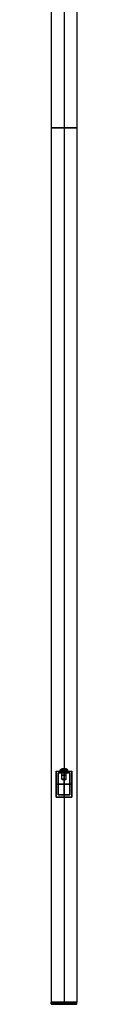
# Model space of a CAD drawing. Extents: x -278 to 278, y -1462 to 438.
# Tile 1 of 2: x -13 to 12, y -1462 to -512. Entities that reach past the tile are written whole.
import ezdxf

# ---------------------------------------------------------------- set-up
doc = ezdxf.new("R2010")
doc.units = 0
doc.layers.add('DEFAULT', color=7, linetype='CONTINUOUS')

msp = doc.modelspace()

# ---------------------------------------------------------------- linework, layer by layer
at = {"layer": 'DEFAULT'}
for p, q in [((-12.5, 227.5, 47.97), (-12.5, -1460, 47.97)), ((0, 227.5, 35.47), (0, -1460, 35.47)), ((0, 227.5, 60.47), (0, -1460, 60.47)), ((12.5, 227.5, 47.97), (12.5, -1460, 47.97)), ((-1.44, -1234.8, 11.97), (-2, -1234.8, 11.97)), ((-0.72, -1234.8, 13.22), (-1.44, -1234.8, 11.97)), ((-1.44, -1234.8, 11.97), (-1.44, -1236.1, 11.97)), ((-1.44, -1234.8, 11.97), (-0.72, -1234.8, 10.72)), ((-1.08, -1236.1, 12.59), (-1.08, -1234.8, 12.59)), ((-1.08, -1236.1, 11.34), (-1.08, -1234.8, 11.34)), ((0.72, -1234.8, 13.22), (-0.72, -1234.8, 13.22)), ((-0.72, -1234.8, 10.72), (0.72, -1234.8, 10.72)), ((-0.72, -1234.8, 13.22), (-0.72, -1236.1, 13.22)), ((-0.72, -1234.8, 10.72), (-0.72, -1236.1, 10.72)), ((0, -1234.8, 13.97), (0, -1234.8, 13.22)), ((0, -1234.8, 10.72), (0, -1234.8, 9.97)), ((0, -1236.1, 13.22), (0, -1234.8, 13.22)), ((0, -1234.8, 10.72), (0, -1236.1, 10.72)), ((1.44, -1234.8, 11.97), (0.72, -1234.8, 13.22)), ((0.72, -1234.8, 13.22), (0.72, -1236.1, 13.22)), ((0.72, -1234.8, 10.72), (0.72, -1236.1, 10.72)), ((0.72, -1234.8, 10.72), (1.44, -1234.8, 11.97)), ((1.08, -1236.1, 12.59), (1.08, -1234.8, 12.59)), ((1.08, -1236.1, 11.34), (1.08, -1234.8, 11.34)), ((1.44, -1236.1, 11.97), (1.44, -1234.8, 11.97)), ((2, -1234.8, 11.97), (1.44, -1234.8, 11.97)), ((-7.5, -1237, 4.97), (7.5, -1237, 4.97)), ((-7.5, -1237, 4.97), (-7.5, -1237, 37.97)), ((-7.5, -1237, 4.97), (-7.5, -1262, 4.97)), ((-7.5, -1262, 37.97), (-7.5, -1237, 37.97)), ((-7.5, -1237, 21.47), (7.5, -1237, 21.47)), ((-7.5, -1262, 21.47), (-7.5, -1237, 21.47)), ((-5.75, -1238.5, 4.97), (-5.75, -1260, 4.97)), ((5.75, -1238.5, 4.97), (-5.75, -1238.5, 4.97)), ((-5.75, -1238.5, 1.97), (-5.75, -1238.5, 4.97)), ((-5.75, -1238.5, 1.97), (5.75, -1238.5, 1.97)), ((-5.75, -1260, 1.97), (-5.75, -1238.5, 1.97)), ((-3.75, -1237, 11.97), (-3.75, -1236.5, 11.97)), ((-2, -1237, 11.97), (-3.75, -1237, 11.97)), ((-2, -1244.75, 11.97), (-2, -1237, 11.97)), ((-1.44, -1235.45, 11.97), (-0.72, -1235.45, 13.22)), ((-0.72, -1235.45, 10.72), (-1.44, -1235.45, 11.97)), ((-1.44, -1236.1, 11.97), (-0.72, -1236.1, 13.22)), ((-0.72, -1236.1, 10.72), (-1.44, -1236.1, 11.97)), ((1.44, -1236.1, 11.97), (-1.44, -1236.1, 11.97)), ((0.72, -1235.45, 13.22), (-0.72, -1235.45, 13.22)), ((0.72, -1235.45, 10.72), (-0.72, -1235.45, 10.72)), ((-0.72, -1236.1, 13.22), (0.72, -1236.1, 13.22)), ((0.72, -1236.1, 10.72), (-0.72, -1236.1, 10.72)), ((0, -1236.1, 10.72), (0, -1236.1, 13.22)), ((0, -1237, 15.72), (0, -1236.5, 15.72)), ((0, -1236.5, 8.22), (0, -1237, 8.22)), ((0, -1237, 4.97), (0, -1237, 35.47)), ((0, -1238.5, 4.97), (0, -1237, 4.97)), ((0, -1237, 35.47), (0, -1262, 35.47)), ((0, -1244.75, 13.97), (0, -1237, 13.97)), ((0, -1237, 9.97), (0, -1244.75, 9.97)), ((0, -1237, 8.22), (0, -1237, 9.97)), ((0, -1237, 13.97), (0, -1237, 15.72)), ((0, -1238.5, 4.97), (0, -1238.5, 1.97)), ((0, -1260, 1.97), (0, -1238.5, 1.97)), ((0.72, -1235.45, 13.22), (1.44, -1235.45, 11.97)), ((1.44, -1235.45, 11.97), (0.72, -1235.45, 10.72)), ((0.72, -1236.1, 13.22), (1.44, -1236.1, 11.97)), ((1.44, -1236.1, 11.97), (0.72, -1236.1, 10.72)), ((3.75, -1237, 11.97), (2, -1237, 11.97)), ((2, -1244.75, 11.97), (2, -1237, 11.97)), ((3.75, -1237, 11.97), (3.75, -1236.5, 11.97)), ((5.75, -1260, 4.97), (5.75, -1238.5, 4.97)), ((5.75, -1238.5, 1.97), (5.75, -1238.5, 4.97)), ((5.75, -1238.5, 1.97), (5.75, -1260, 1.97)), ((7.5, -1237, 37.97), (7.5, -1237, 4.97)), ((7.5, -1262, 4.97), (7.5, -1237, 4.97)), ((7.5, -1237, 37.97), (7.5, -1262, 37.97)), ((7.5, -1262, 21.47), (7.5, -1237, 21.47)), ((-5.75, -1249.5, 4.97), (-7.5, -1249.5, 4.97)), ((-7.5, -1249.5, 4.97), (-7.5, -1249.5, 37.97)), ((-5.75, -1249.25, 4.97), (-5.75, -1249.25, 1.97)), ((-5.75, -1249.25, 1.97), (5.75, -1249.25, 1.97)), ((-1.75, -1245, 11.97), (-2, -1244.75, 11.97)), ((1.75, -1245, 11.97), (-1.75, -1245, 11.97)), ((0, -1245, 13.72), (0, -1244.75, 13.97)), ((0, -1244.75, 9.97), (0, -1245, 10.22)), ((0, -1245, 10.22), (0, -1245, 13.72)), ((1.75, -1245, 11.97), (2, -1244.75, 11.97)), ((5.75, -1249.25, 4.97), (5.75, -1249.25, 1.97)), ((7.5, -1249.5, 4.97), (5.75, -1249.5, 4.97)), ((7.5, -1249.5, 37.97), (7.5, -1249.5, 4.97)), ((-7.5, -1262, 4.97), (7.5, -1262, 4.97)), ((-7.5, -1262, 37.97), (-7.5, -1262, 4.97)), ((-7.5, -1262, 21.47), (7.5, -1262, 21.47)), ((-5.75, -1260, 4.97), (5.75, -1260, 4.97)), ((5.75, -1260, 1.97), (-5.75, -1260, 1.97)), ((-5.75, -1260, 4.97), (-5.75, -1260, 1.97)), ((0, -1262, 4.97), (0, -1260, 4.97)), ((0, -1260, 4.97), (0, -1260, 1.97)), ((0, -1262, 35.47), (0, -1262, 4.97)), ((5.75, -1260, 1.97), (5.75, -1260, 4.97)), ((7.5, -1262, 4.97), (7.5, -1262, 37.97)), ((-12.5, -1460, 47.97), (12.5, -1460, 47.97)), ((-12.5, -1461.5, 47.97), (-12.5, -1460, 47.97)), ((12.5, -1460, 47.97), (-12.5, -1460, 47.97)), ((-12, -1462, 47.97), (-12.5, -1461.5, 47.97)), ((-12, -1462, 47.97), (12, -1462, 47.97)), ((0, -1460, 60.47), (0, -1460, 35.47)), ((0, -1461.5, 60.47), (0, -1460, 60.47)), ((0, -1460, 35.47), (0, -1461.5, 35.47)), ((0, -1460, 35.47), (0, -1460, 60.47)), ((0, -1462, 59.97), (0, -1461.5, 60.47)), ((0, -1461.5, 35.47), (0, -1462, 35.97)), ((0, -1462, 35.97), (0, -1462, 59.97)), ((12, -1462, 47.97), (12.5, -1461.5, 47.97)), ((12.5, -1461.5, 47.97), (12.5, -1460, 47.97))]:
    msp.add_line(p, q, dxfattribs=at)
at = {"layer": 'DEFAULT', "extrusion": (0, -1, 0)}
for centre in [(0, 47.97, 616.25), (0, 47.97, 1460)]:
    msp.add_circle(centre, 12.5, dxfattribs=at)
at = {"layer": 'DEFAULT', "extrusion": (0, 0, -1)}
msp.add_arc((2, -1236.55, -11.97), 1.75, 1.66063, 90, dxfattribs=at)
at = {"layer": 'DEFAULT', "extrusion": (0, -1, 0)}
for centre, radius, start, end in [((0, 11.97, 1234.8), 2, 90, 270), ((0, 47.97, 1237), 12.5, 233.1301, 306.8699), ((0, 11.97, 1236.5), 3.75, 90, 270), ((0, 11.97, 1237), 2, 90, 270), ((0, 11.97, 1236.5), 3.75, 270, 90), ((0, 47.97, 1249.5), 12.5, 233.1301, 306.8699), ((0, 11.97, 1244.75), 2, 90, 270), ((0, 11.97, 1245), 1.75, 270, 90), ((0, 47.97, 1460), 12.5, 90, 270), ((0, 47.97, 1461.5), 12.5, 90, 270), ((0, 47.97, 1460), 12.5, 270, 90)]:
    msp.add_arc(centre, radius, start, end, dxfattribs=at)
at = {"layer": 'DEFAULT', "extrusion": (-1, 0, 0)}
msp.add_arc((1236.55, 13.97), 1.75, 91.66063, 180, dxfattribs=at)
at = {"layer": 'DEFAULT', "extrusion": (1, 0, 0)}
msp.add_arc((-1236.55, 9.97), 1.75, 271.66063, 0, dxfattribs=at)
at = {"layer": 'DEFAULT', "extrusion": (0, 1, 0)}
for centre, radius, start, end in [((0, 11.97, -1234.8), 2, 90, 270), ((0, 11.97, -1236.75), 3.75, 270, 90), ((0, 11.97, -1237), 3.75, 270, 90), ((0, 11.97, -1240.88), 2, 270, 90), ((0, 11.97, -1236.75), 3.75, 90, 270), ((0, 11.97, -1237), 3.75, 90, 270), ((0, 11.97, -1237), 2, 90, 270), ((0, 11.97, -1240.88), 2, 90, 270), ((0, 11.97, -1245), 1.75, 270, 90), ((0, 11.97, -1244.75), 2, 90, 270), ((0, 47.97, -1262), 12.5, 233.1301, 306.8699), ((0, 47.97, -1460.75), 12.5, 270, 90), ((0, 47.97, -1462), 12, 270, 90), ((0, 47.97, -1460.75), 12.5, 90, 270), ((0, 47.97, -1461.5), 12.5, 90, 270), ((0, 47.97, -1462), 12, 90, 270)]:
    msp.add_arc(centre, radius, start, end, dxfattribs=at)
at = {"layer": 'DEFAULT'}
msp.add_arc((2, -1236.55, 11.97), 1.75, 1.66063, 90, dxfattribs=at)

doc.saveas('drawing.dxf')
